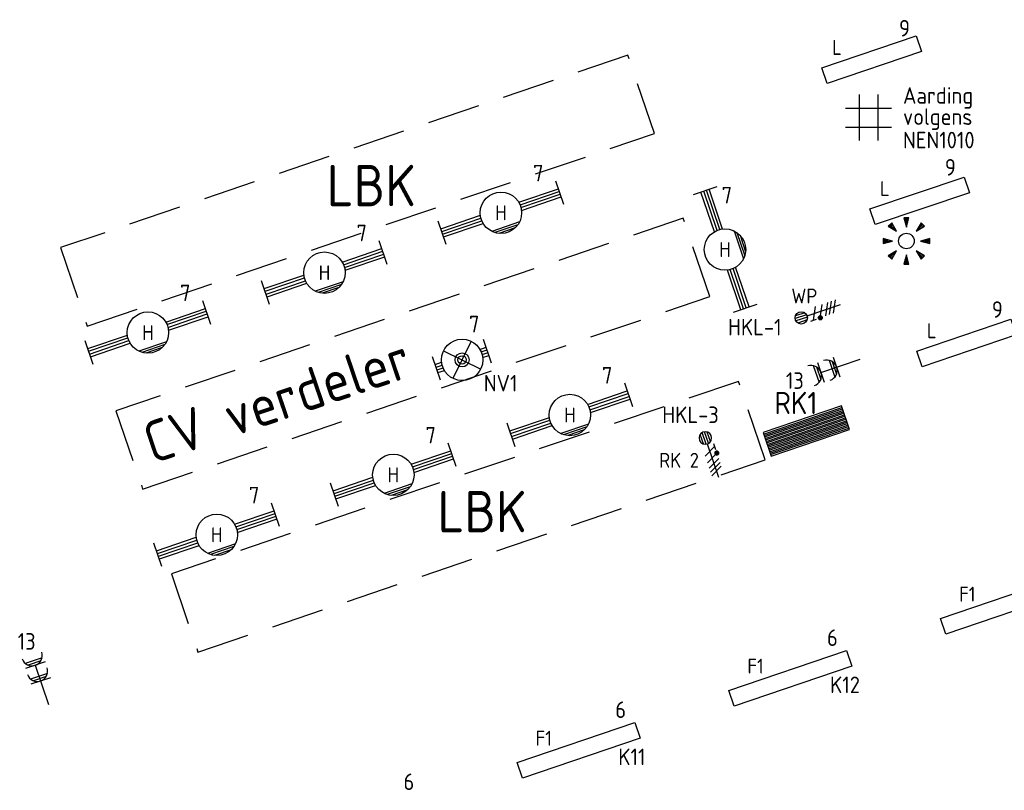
# Model space of a CAD drawing. Header units: millimetres. Extents: x 28812 to 120869, y 26747 to 104834.
# Tile 35 of 36: x 76019 to 87904, y 90452 to 99759. Entities that reach past the tile are written whole.
import ezdxf
from ezdxf.enums import TextEntityAlignment as Align

# ---------------------------------------------------------------- set-up
doc = ezdxf.new("R2010")
doc.units = ezdxf.units.MM
doc.header["$LTSCALE"] = 100
doc.linetypes.add('HIDDEN', pattern=[9.525, 6.35, -3.175])
for name, color, linetype in [('00-xref', 7, 'Continuous'), ('EB63101-_ATTRIB', 2, 'Continuous'), ('EB63105-_ATTRIB', 2, 'Continuous'), ('EB63109-_ATTRIB', 2, 'Continuous'), ('EL62203-_KRACHT-WCD230', 3, 'Continuous'), ('EL62204-_KRACHT-ASP230', 3, 'Continuous'), ('EL63101-_LICHT-ARM', 3, 'Continuous'), ('EL63103-_LICHT-WCD230V', 3, 'Continuous'), ('EL63105-_LICHT-KAST', 3, 'Continuous'), ('EL63109-_LICHT-ASP400V', 3, 'Continuous'), ('EL63501-_NOODVRL-ARM', 3, 'Continuous')]:
    doc.layers.add(name, color=color, linetype=linetype)
doc.styles.add('NORATT', font='iso.shx')
doc.styles.add('NORDIM', font='isocp.shx')

# ---------------------------------------------------------------- blocks, each defined once
blk = doc.blocks.new('EJ3P21')
at = {"color": 0}
blk.add_lwpolyline([(-6, -1), (-6, 1), (6, 1), (6, -1)], close=True, dxfattribs=at)
at = {"style": 'NORATT'}
for tag, height, flags, p in [('GROEPI', 1.8, 9, (0, 9.5)), ('CODE', 3.5, 8, (0, 4.5)), ('GELIJK', 1.8, 9, (3.5, 5)), ('M_CODE', 1.8, 9, (0, 0)), ('VERMOGEN', 1.8, 9, (0, -5.5)), ('DOEL', 1.8, 9, (0, -7.5)), ('VERMOGENI', 1.8, 9, (0, -9.5)), ('DOELI', 1.8, 9, (0, -11.5))]:
    blk.add_attdef(tag, text='', height=height, dxfattribs=dict(at, flags=flags)).set_placement(p, align=Align.MIDDLE_CENTER)
at = {"style": 'NORATT', "flags": 9}
for tag in ['GELIJKI', 'TAL']:
    blk.add_attdef(tag, text='', height=1.8, rotation=90, dxfattribs=at).set_placement((5, 2.75), align=Align.MIDDLE_CENTER)
at = {"style": 'NORATT'}
for tag, flags, p in [('SCHAK', 8, (3.5, 2.8)), ('A_CODE', 8, (0, 0)), ('GROEP', 8, (-3.5, -2.8)), ('KAST', 9, (3.5, -2.8))]:
    blk.add_attdef(tag, text='', height=1.8, dxfattribs=dict(at, flags=flags)).set_placement(p, align=Align.MIDDLE)
blk = doc.blocks.new('EJ3P31')
at = {"color": 0}
blk.add_lwpolyline([(-7.5, -1), (-7.5, 1), (7.5, 1), (7.5, -1)], close=True, dxfattribs=at)
at = {"style": 'NORATT', "flags": 9}
blk.add_attdef('GELIJK', text='', height=1.8, dxfattribs=at).set_placement((3.5, 5), align=Align.MIDDLE_CENTER)
at = {"color": 0, "style": 'NORATT'}
for tag, flags, p in [('A_CODE', 8, (-3.5, 2.75)), ('SCHAK', 8, (3.5, 2.75)), ('GROEP', 8, (-3.5, -2.75)), ('KAST', 9, (3.5, -2.75))]:
    blk.add_attdef(tag, text='', height=1.8, dxfattribs=dict(at, flags=flags)).set_placement(p, align=Align.MIDDLE)
blk = doc.blocks.new('ES652141')
for p, q in [((-0.2, 3.75), (-0.2, 3)), ((0, 3.75), (0, 2.25)), ((0.2, 3.75), (0.2, 3)), ((-2.79, 2.51), (-2.26, 1.98)), ((-2.65, 2.65), (-1.59, 1.59)), ((-2.51, 2.79), (-1.98, 2.26)), ((2.65, 2.65), (1.59, 1.59)), ((2.51, 2.79), (1.98, 2.26)), ((2.79, 2.51), (2.26, 1.98)), ((-3.75, 0.2), (-3, 0.2)), ((-3.75, 0), (-2.25, 0)), ((3.75, 0), (2.25, 0)), ((3.75, 0.2), (3, 0.2)), ((-3.75, -0.2), (-3, -0.2)), ((3.75, -0.2), (3, -0.2)), ((-2.79, -2.51), (-2.26, -1.98)), ((-2.65, -2.65), (-1.59, -1.59)), ((-2.51, -2.79), (-1.98, -2.26)), ((-0.2, -3.75), (-0.2, -3)), ((0, -3.75), (0, -2.25)), ((0.2, -3.75), (0.2, -3)), ((2.65, -2.65), (1.59, -1.59)), ((2.51, -2.79), (1.98, -2.26)), ((2.79, -2.51), (2.26, -1.98))]:
    blk.add_line(p, q)
for points in [[(0, 2.25), (0.4, 3.75), (-0.4, 3.75)], [(-1.59, 1.59), (-2.37, 2.93), (-2.93, 2.37)], [(1.59, 1.59), (2.93, 2.37), (2.37, 2.93)], [(-2.25, 0), (-3.75, 0.4), (-3.75, -0.4)], [(2.25, 0), (3.75, -0.4), (3.75, 0.4)], [(-1.59, -1.59), (-2.93, -2.37), (-2.37, -2.93)], [(0, -2.25), (-0.4, -3.75), (0.4, -3.75)], [(1.59, -1.59), (2.37, -2.93), (2.93, -2.37)]]:
    blk.add_lwpolyline(points, close=True)
blk.add_circle((0, 0), 1.25)
at = {"style": 'NORATT'}
blk.add_attdef('NUMMER', text='', height=1.8, dxfattribs=at).set_placement((0, 5), align=Align.MIDDLE)
for tag, flags, p in [('PANEEL', 9, (0, 3)), ('CODE', 9, (1, 3.5)), ('GRP', 8, (0, -5)), ('RUIMTE', 9, (0, -7.5))]:
    blk.add_attdef(tag, text='', height=1.8, dxfattribs=dict(at, flags=flags)).set_placement(p, align=Align.MIDDLE_LEFT)
at = {"style": 'NORATT', "flags": 8}
blk.add_attdef('M_CODE', text='', height=1.8, dxfattribs=at).set_placement((0, 0), align=Align.MIDDLE_CENTER)
blk = doc.blocks.new('EJ3T30W')
at = {"color": 0}
for p, q in [((-7.5, -1.5), (-7.5, 1.5)), ((7.5, -1.5), (7.5, 1.5)), ((-7.5, 0.52), (-2.44, 0.52)), ((-7.5, 0.17), (-2.49, 0.17)), ((2.44, 0.52), (7.5, 0.52)), ((2.49, 0.17), (7.5, 0.17)), ((-7.5, -0.18), (-2.49, -0.18)), ((-7.5, -0.53), (-2.44, -0.53)), ((2.44, -0.53), (7.5, -0.53)), ((2.49, -0.18), (7.5, -0.18)), ((1.77, -1.77), (-1.77, -1.77)), ((1.48, -2.02), (-1.48, -2.02)), ((1.05, -2.27), (-1.05, -2.27))]:
    blk.add_line(p, q, dxfattribs=at)
blk.add_circle((0, 0), 2.5, dxfattribs=at)
at = {"style": 'NORATT', "flags": 9}
blk.add_attdef('GELIJK', text='', height=1.8, dxfattribs=at).set_placement((3.5, 5), align=Align.MIDDLE_CENTER)
at = {"color": 0, "style": 'NORATT'}
for tag, flags, p in [('SCHAK', 8, (3.5, 2.75)), ('A_CODE', 8, (0, 0)), ('GROEP', 8, (-3.5, -2.75)), ('KAST', 9, (3.5, -2.75))]:
    blk.add_attdef(tag, text='', height=1.8, dxfattribs=dict(at, flags=flags)).set_placement(p, align=Align.MIDDLE)
blk = doc.blocks.new('ES2X5')
at = {"color": 0}
for p, q in [((-0.45, 1.4), (-0.45, 2.6)), ((-0.15, 1.27), (-0.15, 2.73)), ((0.15, 1.27), (0.15, 2.73)), ((0.45, 1.4), (0.45, 2.6)), ((0, 1.25), (0, -3))]:
    blk.add_line(p, q, dxfattribs=at)
at = {"color": 1}
for p, q in [((-0.88, -0.38), (-0.88, 0.01)), ((-0.78, -0.42), (-0.78, 0.06)), ((-0.73, 1.04), (-0.73, 0.3)), ((-0.73, 0.67), (0.73, -0.07)), ((-0.69, -0.42), (-0.69, 0.06)), ((-0.59, -0.38), (-0.59, 0.01)), ((-0.73, -0.18), (0.73, -0.92)), ((-0.73, -0.88), (0.73, -1.62)), ((-0.73, -1.37), (0.73, -2.11)), ((-0.73, -1.86), (0.73, -2.6))]:
    blk.add_line(p, q, dxfattribs=at)
at = {"color": 0}
blk.add_circle((0, 2), 0.75, dxfattribs=at)
at = {"color": 1}
blk.add_circle((-0.73, -0.18), 0.245, dxfattribs=at)
at = {"style": 'NORATT'}
for tag, flags, p in [('VERMOGEN', 9, (-2.5, 4.5)), ('GROEP', 8, (0, 4.5)), ('SCHAK', 8, (2.5, 4.5)), ('KAST', 9, (7, 4.5)), ('DOEL', 8, (-2.5, 1))]:
    blk.add_attdef(tag, text='', height=1.8, rotation=90, dxfattribs=dict(at, flags=flags)).set_placement(p, align=Align.MIDDLE_LEFT)
for tag, flags, p in [('GELIJK', 9, (5, 4.5)), ('TAL', 8, (2.5, 4.5))]:
    blk.add_attdef(tag, text='', height=1.8, rotation=90, dxfattribs=dict(at, flags=flags)).set_placement(p, align=Align.MIDDLE_CENTER)
at = {"style": 'NORATT', "flags": 9}
blk.add_attdef('M_CODE', text='', height=1.8, dxfattribs=at).set_placement((0, 0), align=Align.MIDDLE_CENTER)
blk = doc.blocks.new('ES3W2W')
at = {"color": 0}
for p, q in [((1.07, 2.6), (-1.07, 2.6)), ((1.25, 2), (-1.25, 2)), ((0.81, 2.3), (-0.81, 2.3)), ((0, 2), (0, -3)), ((1.25, 0), (-1.25, 0)), ((1.07, 0.6), (-1.07, 0.6)), ((0.81, 0.3), (-0.81, 0.3))]:
    blk.add_line(p, q, dxfattribs=at)
for centre in [(0, 3.25), (0, 1.25)]:
    blk.add_arc(centre, 1.25, 180, 0, dxfattribs=at)
at = {"color": 0, "style": 'NORATT'}
for tag, flags, p in [('VERMOGEN', 9, (-2.5, 4.5)), ('GROEP', 8, (0, 5)), ('KAST', 9, (2.5, 4.5))]:
    blk.add_attdef(tag, text='', height=1.8, rotation=90, dxfattribs=dict(at, flags=flags)).set_placement(p, align=Align.MIDDLE)
at = {"style": 'NORATT', "flags": 9}
blk.add_attdef('GELIJK', text='', height=1.8, rotation=90, dxfattribs=at).set_placement((5, 5), align=Align.MIDDLE_CENTER)
at = {"color": 0, "style": 'NORATT', "width": 0.7, "flags": 8}
for tag, p in [('SCHAK', (2.5, 4.62)), ('TAL', (1.5, -1.5))]:
    blk.add_attdef(tag, text='', height=1.8, rotation=90, dxfattribs=at).set_placement(p, align=Align.MIDDLE)
blk.add_attdef('DOEL', text='', height=1.8, rotation=90, dxfattribs=at).set_placement((-2.75, -2.25), align=Align.MIDDLE_LEFT)
at = {"style": 'NORATT', "flags": 9}
blk.add_attdef('M_CODE', text='', height=1.8, dxfattribs=at).set_placement((0, 0), align=Align.MIDDLE_CENTER)
blk = doc.blocks.new('EJ3T01')
at = {"color": 0}
for p, q in [((-3.25, -1.5), (-3.25, 1.5)), ((-1.77, 1.77), (1.77, -1.77)), ((1.77, 1.77), (-1.77, -1.77)), ((3.25, -1.5), (3.25, 1.5)), ((-3.25, 0.52), (-2.44, 0.52)), ((-3.25, 0.17), (-2.49, 0.17)), ((2.44, 0.52), (3.25, 0.52)), ((2.49, 0.17), (3.25, 0.17)), ((-3.25, -0.17), (-2.49, -0.17)), ((-3.25, -0.52), (-2.44, -0.52)), ((2.44, -0.52), (3.25, -0.52)), ((2.49, -0.17), (3.25, -0.17))]:
    blk.add_line(p, q, dxfattribs=at)
blk.add_lwpolyline([(1.77, -1.77), (1.75, -1.75)], dxfattribs=at)
for radius in [2.5, 0.85, 0.5]:
    blk.add_circle((0, 0), radius, dxfattribs=at)
at = {"style": 'NORATT', "flags": 9}
blk.add_attdef('GELIJK', text='', height=1.8, dxfattribs=at).set_placement((3.5, 5), align=Align.MIDDLE_CENTER)
at = {"color": 0, "style": 'NORATT'}
for tag, flags, p in [('A_CODE', 8, (-3.5, 2.75)), ('SCHAK', 8, (3.5, 2.75)), ('GROEP', 8, (-3.5, -2.75)), ('KAST', 9, (3.5, -2.75))]:
    blk.add_attdef(tag, text='', height=1.8, dxfattribs=dict(at, flags=flags)).set_placement(p, align=Align.MIDDLE)
blk = doc.blocks.new('ES111261')
at = {"color": 0}
for p, q in [((-5, 1.75), (5, 1.75)), ((-5, 1.5), (5, 1.5)), ((-5, 1.25), (5, 1.25)), ((-5, 1), (5, 1)), ((-5, 0.75), (5, 0.75)), ((-5, 0.5), (5, 0.5)), ((-5, 0.25), (5, 0.25)), ((-5, 0), (5, 0)), ((-5, -0.25), (5, -0.25)), ((-5, -0.5), (5, -0.5)), ((-5, -0.75), (5, -0.75)), ((-5, -1), (5, -1)), ((-5, -1.25), (5, -1.25)), ((-5, -1.5), (5, -1.5)), ((-5, -1.75), (5, -1.75)), ((-5, -2), (5, -2))]:
    blk.add_line(p, q, dxfattribs=at)
blk.add_lwpolyline([(-5, -2), (5, -2), (5, 2), (-5, 2)], close=True, dxfattribs=at)
at = {"style": 'NORATT'}
for tag, height, flags, p in [('GROEPI', 1.8, 9, (0, 9.5)), ('GROEP', 1.8, 8, (0, 7.5)), ('CODE', 3.5, 8, (0, 4.5)), ('M_CODE', 1.8, 9, (0, 0)), ('KAST', 1.8, 9, (0, -3.5)), ('VERMOGEN', 1.8, 9, (0, -5.5)), ('DOEL', 1.8, 9, (0, -7.5)), ('VERMOGENI', 1.8, 9, (0, -9.5)), ('DOELI', 1.8, 9, (0, -11.5))]:
    blk.add_attdef(tag, text='', height=height, dxfattribs=dict(at, flags=flags)).set_placement(p, align=Align.MIDDLE_CENTER)
at = {"style": 'NORATT', "flags": 9}
for tag in ['GELIJKI', 'TAL']:
    blk.add_attdef(tag, text='', height=1.8, rotation=90, dxfattribs=at).set_placement((5, 3.75), align=Align.MIDDLE_CENTER)
at = {"color": 0, "style": 'NORATT', "flags": 9}
blk.add_attdef('RUIMTE', text='', height=1.8, dxfattribs=at).set_placement((0, -9.5), align=Align.MIDDLE)

msp = doc.modelspace()

# ---------------------------------------------------------------- linework, layer by layer
at = {"layer": '00-xref', "linetype": 'HIDDEN'}
for points in [[(83681, 98383), (83359, 99330), (76513, 97006), (76834, 96059)], [(84349, 96414), (84028, 97361), (77181, 95037), (77503, 94090)], [(85018, 94444), (84696, 95391), (77850, 93067), (78171, 92120)]]:
    msp.add_lwpolyline(points, close=True, dxfattribs=at)
at = {"layer": 'EL62204-_KRACHT-ASP230'}
for points in [[(86151, 98856), (86151, 98300)], [(86378, 98856), (86378, 98300)], [(86543, 98685), (85986, 98685)], [(86543, 98458), (85986, 98458)]]:
    msp.add_lwpolyline(points, dxfattribs=at)

# ---------------------------------------------------------------- block references
at = {"layer": 'EL63101-_LICHT-ARM'}
ref = msp.add_blockref('EJ3P21', (86303, 99276, 16800), dxfattribs=dict(at, xscale=100.0000000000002, yscale=100.0000000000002, zscale=100.0000000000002, rotation=18.70000000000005))
ref.add_attrib('A_CODE', 'L', dxfattribs={"layer": 'EB63101-_ATTRIB', "color": 1, "height": 180, "style": 'NORATT', "flags": 8}).set_placement((85884, 99424, 16800), align=Align.MIDDLE)
ref = msp.add_blockref('EJ3T30W', (81828, 97427, 16680), dxfattribs=dict(at, xscale=99.99999999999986, yscale=99.99999999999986, zscale=99.99999999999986, rotation=18.79999999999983))
ref.add_attrib('A_CODE', 'H', dxfattribs={"layer": 'EB63101-_ATTRIB', "color": 1, "height": 180, "style": 'NORATT', "flags": 8}).set_placement((81828, 97427, 16680), align=Align.MIDDLE)
ref = msp.add_blockref('EJ3P21', (86881, 97572, 16800), dxfattribs=dict(at, xscale=100.0000000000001, yscale=100.0000000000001, zscale=100.0000000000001, rotation=18.69999999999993))
ref.add_attrib('A_CODE', 'L', dxfattribs={"layer": 'EB63101-_ATTRIB', "color": 1, "height": 180, "style": 'NORATT', "flags": 8}).set_placement((86461, 97720, 16800), align=Align.MIDDLE)
ref = msp.add_blockref('EJ3T30W', (84532, 96983), dxfattribs=dict(at, xscale=99.99999999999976, yscale=99.99999999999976, zscale=99.99999999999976, rotation=108.6999999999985))
ref.add_attrib('A_CODE', 'H', dxfattribs={"layer": 'EB63101-_ATTRIB', "color": 1, "height": 180, "style": 'NORATT', "flags": 8}).set_placement((84532, 96983), align=Align.MIDDLE)
at = {"layer": 'EL63101-_LICHT-ARM', "xscale": 75, "yscale": 75, "zscale": 75}
msp.add_blockref('ES652141', (86722, 97086, 16800), dxfattribs=at)
at = {"layer": 'EL63101-_LICHT-ARM'}
ref = msp.add_blockref('EJ3T30W', (79698, 96704, 16680), dxfattribs=dict(at, xscale=99.99999999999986, yscale=99.99999999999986, zscale=99.99999999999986, rotation=18.79999999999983))
ref.add_attrib('A_CODE', 'H', dxfattribs={"layer": 'EB63101-_ATTRIB', "color": 1, "height": 180, "style": 'NORATT', "flags": 8}).set_placement((79698, 96704, 16680), align=Align.MIDDLE)
ref = msp.add_blockref('EJ3T30W', (77567, 95980, 16680), dxfattribs=dict(at, xscale=99.99999999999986, yscale=99.99999999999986, zscale=99.99999999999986, rotation=18.79999999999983))
ref.add_attrib('A_CODE', 'H', dxfattribs={"layer": 'EB63101-_ATTRIB', "color": 1, "height": 180, "style": 'NORATT', "flags": 8}).set_placement((77567, 95980, 16680), align=Align.MIDDLE)
ref = msp.add_blockref('EJ3P21', (87448, 95854, 8529), dxfattribs=dict(at, xscale=100.0000000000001, yscale=100.0000000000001, zscale=100.0000000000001, rotation=18.69999999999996))
ref.add_attrib('A_CODE', 'L', dxfattribs={"layer": 'EB63101-_ATTRIB', "color": 1, "height": 180, "style": 'NORATT', "flags": 8}).set_placement((87028, 96002, 8529), align=Align.MIDDLE)
ref = msp.add_blockref('EJ3T30W', (82660, 94985, 16800), dxfattribs=dict(at, xscale=99.99999999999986, yscale=99.99999999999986, zscale=99.99999999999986, rotation=18.79999999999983))
ref.add_attrib('A_CODE', 'H', dxfattribs={"layer": 'EB63101-_ATTRIB', "color": 1, "height": 180, "style": 'NORATT', "flags": 8}).set_placement((82660, 94985, 16800), align=Align.MIDDLE)
ref = msp.add_blockref('EJ3T30W', (80529, 94262, 16800), dxfattribs=dict(at, xscale=99.99999999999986, yscale=99.99999999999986, zscale=99.99999999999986, rotation=18.79999999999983))
ref.add_attrib('A_CODE', 'H', dxfattribs={"layer": 'EB63101-_ATTRIB', "color": 1, "height": 180, "style": 'NORATT', "flags": 8}).set_placement((80529, 94262, 16800), align=Align.MIDDLE)
ref = msp.add_blockref('EJ3T30W', (78398, 93538, 16800), dxfattribs=dict(at, xscale=99.99999999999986, yscale=99.99999999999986, zscale=99.99999999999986, rotation=18.79999999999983))
ref.add_attrib('A_CODE', 'H', dxfattribs={"layer": 'EB63101-_ATTRIB', "color": 1, "height": 180, "style": 'NORATT', "flags": 8}).set_placement((78398, 93538, 16800), align=Align.MIDDLE)
ref = msp.add_blockref('EJ3P31', (87877, 92673, 2600), dxfattribs=dict(at, xscale=100.0000000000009, yscale=100.0000000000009, zscale=100.0000000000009, rotation=18.80000000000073))
ref.add_attrib('A_CODE', 'F1', dxfattribs={"layer": 'EB63101-_ATTRIB', "color": 1, "height": 180, "style": 'NORATT', "flags": 8}).set_placement((87457, 92821, 2600), align=Align.MIDDLE)
ref = msp.add_blockref('EJ3P31', (85321, 91803, 2600), dxfattribs=dict(at, xscale=100.0000000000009, yscale=100.0000000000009, zscale=100.0000000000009, rotation=18.80000000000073))
ref.add_attrib('A_CODE', 'F1', dxfattribs={"layer": 'EB63101-_ATTRIB', "color": 1, "height": 180, "style": 'NORATT', "flags": 8}).set_placement((84901, 91951, 2600), align=Align.MIDDLE)
ref = msp.add_blockref('EJ3P31', (82765, 90933, 2600), dxfattribs=dict(at, xscale=100.0000000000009, yscale=100.0000000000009, zscale=100.0000000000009, rotation=18.80000000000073))
ref.add_attrib('A_CODE', 'F1', dxfattribs={"layer": 'EB63101-_ATTRIB', "color": 1, "height": 180, "style": 'NORATT', "flags": 8}).set_placement((82345, 91081, 2600), align=Align.MIDDLE)
at = {"layer": 'EL63103-_LICHT-WCD230V'}
for p, xscale, yscale, zscale, rotation in [((85879, 95563, 1050), 99.99999999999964, 99.99999999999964, 99.99999999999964, 108.7499999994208), ((76272, 91772, 1050), 99.99999999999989, 99.99999999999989, 99.99999999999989, 18.75000000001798)]:
    msp.add_blockref('ES3W2W', p, dxfattribs=dict(at, xscale=xscale, yscale=yscale, zscale=zscale, rotation=rotation))
at = {"layer": 'EL63105-_LICHT-KAST'}
ref = msp.add_blockref('ES111261', (85513, 94791), dxfattribs=dict(at, xscale=99.99999999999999, yscale=75, zscale=75, rotation=18.75000000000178))
ref.add_attrib('CODE', 'RK1', dxfattribs={"layer": 'EB63105-_ATTRIB', "color": 3, "height": 268.6, "style": 'NORATT', "flags": 8}).set_placement((85388, 95130), align=Align.MIDDLE_CENTER)
at = {"layer": 'EL63109-_LICHT-ASP400V'}
ref = msp.add_blockref('ES2X5', (85642, 96222, 200), dxfattribs=dict(at, xscale=99.99999999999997, yscale=99.99999999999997, zscale=99.99999999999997, rotation=108.7499999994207))
ref.add_attrib('DOEL', 'WP', dxfattribs={"layer": 'EB63109-_ATTRIB', "color": 1, "height": 180, "style": 'NORATT', "flags": 8}).set_placement((85647, 96422, 200), align=Align.MIDDLE_RIGHT)
ref = msp.add_blockref('ES2X5', (84359, 94518, 16800), dxfattribs=dict(at, xscale=-100.0000000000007, yscale=99.99999999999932, zscale=100, rotation=18.74999999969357))
ref.add_attrib('DOEL', 'RK 2', dxfattribs={"layer": 'EB63109-_ATTRIB', "color": 1, "height": 180, "style": 'NORATT', "flags": 8}).set_placement((83977, 94438, 16800), align=Align.MIDDLE)
at = {"layer": 'EL63501-_NOODVRL-ARM', "xscale": 100.0000000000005, "yscale": 100.0000000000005, "zscale": 100.0000000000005, "rotation": 18.74999999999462}
msp.add_blockref('EJ3T01', (81359, 95650, 2400), dxfattribs=at)

# ---------------------------------------------------------------- texts
at = {"layer": 'EL62203-_KRACHT-WCD230', "color": 7, "style": 'NORDIM'}
for s, height, p in [('LBK', 500, (79725, 97506)), ('HKL-1', 200, (84569, 95946, -16600)), ('13', 200, (85267, 95300, -16600)), ('HKL-3', 200, (83775, 94887, -16600)), ('LBK', 500, (81062, 93568)), ('13', 200, (75995, 92150, -16600))]:
    msp.add_text(s, height=height, dxfattribs=at).set_placement(p)
msp.add_text('CV verdeler', height=500, rotation=18.75, dxfattribs=at).set_placement((77626, 94391))
at = {"layer": 'EL63101-_LICHT-ARM', "color": 1, "style": 'NORDIM'}
for s, p in [('9', (86633, 99556, 14142)), ('Aarding', (86681, 98744)), ('volgens', (86681, 98488)), ('NEN1010', (86681, 98205)), ('9', (87186, 97876, 5871)), ('7', (82216, 97806, 8318)), ('7', (84492, 97540, -8362)), ('7', (80085, 97083, 8318)), ('7', (77955, 96360, 8318)), ('9', (87753, 96158, -2400)), ('7', (81442, 95983, 8438)), ('7', (83047, 95364, 8438)), ('NV1', (81621, 95269, 8438)), ('7', (80917, 94641, 8438)), ('7', (78786, 93917, 8438)), ('6', (85764, 92195, -2400)), ('K12', (85800, 91626)), ('6', (83208, 91325, -2400)), ('K11', (83244, 90756)), ('6', (80652, 90455, -2400))]:
    msp.add_text(s, height=200, dxfattribs=at).set_placement(p)

doc.saveas('drawing.dxf')
